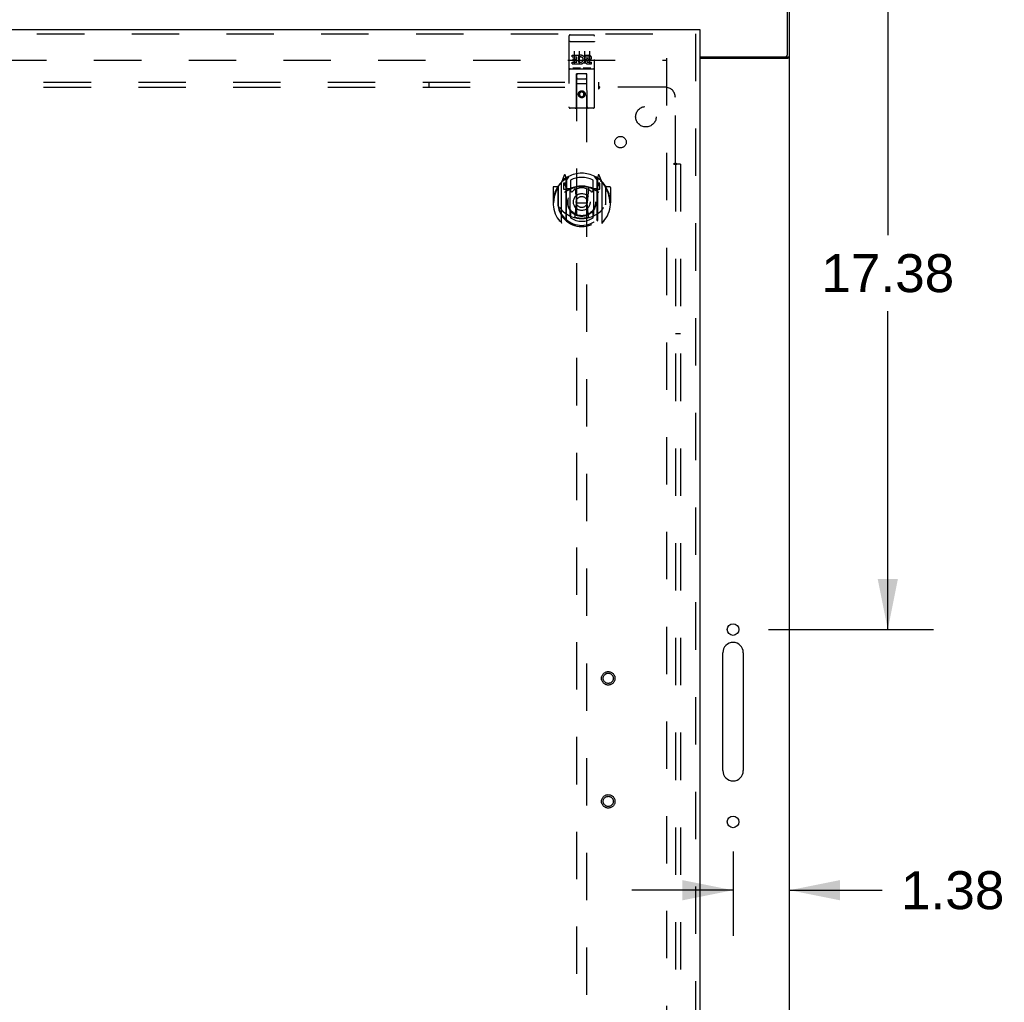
# Model space of a CAD drawing. Header units: inches. Extents: x 0 to 210, y 0 to 136.
# Tile 10 of 23: x 85 to 109, y 66 to 90. Entities that reach past the tile are written whole.
import ezdxf

# ---------------------------------------------------------------- set-up
doc = ezdxf.new("R2010")
doc.units = ezdxf.units.IN
doc.header["$LTSCALE"] = 11.54725
doc.header["$MEASUREMENT"] = 0
doc.linetypes.add('HIDDEN', pattern=[0.2, 0.1, -0.1])
doc.layers.get('0').update_dxf_attribs({"linetype": 'CONTINUOUS'})
for name, color, linetype in [('DEFAULT_2', 8, 'HIDDEN'), ('DIMENSIONS', 7, 'CONTINUOUS'), ('DOOR_ASSEMBLY', 7, 'CONTINUOUS'), ('SUBPANEL', 7, 'CONTINUOUS')]:
    doc.layers.add(name, color=color, linetype=linetype)
doc.styles.get("Standard").update_dxf_attribs({"font": 'arial.ttf'})
doc.dimstyles.new('DIMSTYLE_1', dxfattribs={"dimtxt": 0.92625, "dimasz": 1.235, "dimexe": 0.09, "dimexo": 0.07, "dimgap": 0.0375, "dimtad": 0, "dimtih": 1, "dimtoh": 1, "dimzin": 4, "dimdsep": 46, "dimtxsty": 'Standard', "dimblk": '_FILLED', "dimblk1": '_FILLED', "dimblk2": '_FILLED', "dimcen": 0.09, "dimadec": 3, "dimazin": 1, "dimtfac": 1, "dimtdec": 3, "dimtofl": 0, "dimtmove": 0, "dimatfit": 3, "dimldrblk": '_FILLED', "dimfxl": 0, "dimtolj": 1, "dimtzin": 4, "dimarcsym": 0})

# ---------------------------------------------------------------- blocks, each defined once
blk = doc.blocks.new('_FILLED')
at = {"color": 0, "linetype": 'ByBlock'}
blk.add_solid([(0, 0), (-1, 0.2), (-1, -0.2)], dxfattribs=at)
blk = doc.blocks.new('*D13')
at = {"layer": 'DIMENSIONS', "color": 2, "linetype": 'Continuous'}
for p, q in [((104.825, 92.836), (107.581, 92.836)), ((106.469, 92.836), (106.469, 85.075)), ((106.469, 75.461), (106.469, 83.222)), ((103.562, 75.461), (107.581, 75.461))]:
    blk.add_line(p, q, dxfattribs=at)
at = {"layer": 'DIMENSIONS', "color": 2, "linetype": 'Continuous', "xscale": 1.235, "yscale": 1.235, "zscale": 1.235}
for p, rotation in [((106.469, 92.836), 90), ((106.469, 75.461), 270)]:
    blk.add_blockref('_FILLED', p, dxfattribs=dict(at, rotation=rotation))
at = {"layer": 'DIMENSIONS', "color": 2, "linetype": 'Continuous', "insert": (106.469, 84.612), "char_height": 0.9263, "width": 3.23671, "attachment_point": 2, "line_spacing_factor": 0.9}
blk.add_mtext('17.38', dxfattribs=at)
blk = doc.blocks.new('*D14')
at = {"layer": 'DIMENSIONS', "color": 2, "linetype": 'Continuous'}
for p, q in [((102.698, 70.049), (102.698, 67.997)), ((102.698, 69.108), (100.228, 69.108)), ((104.073, 69.108), (106.328, 69.108))]:
    blk.add_line(p, q, dxfattribs=at)
at = {"layer": 'DIMENSIONS', "color": 2, "linetype": 'Continuous', "xscale": 1.235, "yscale": 1.235, "zscale": 1.235}
blk.add_blockref('_FILLED', (102.698, 69.108), dxfattribs=at)
at = {"layer": 'DIMENSIONS', "color": 2, "linetype": 'Continuous', "xscale": 1.235, "yscale": 1.235, "zscale": 1.235, "rotation": 180}
blk.add_blockref('_FILLED', (104.073, 69.108), dxfattribs=at)
at = {"layer": 'DIMENSIONS', "color": 2, "linetype": 'Continuous', "insert": (106.792, 69.572), "char_height": 0.9263, "width": 2.51706, "attachment_point": 1, "line_spacing_factor": 0.9}
blk.add_mtext('1.38', dxfattribs=at)

msp = doc.modelspace()

# ---------------------------------------------------------------- linework, layer by layer
at = {"color": 3, "linetype": 'Continuous'}
for p, q in [((104.021, 89.479), (104.021, 92.836)), ((104.073, 8.94), (104.073, 92.732)), ((101.885, 89.419), (103.961, 89.419)), ((101.885, 89.388), (104.032, 89.388)), ((102.448, 72.023), (102.448, 74.898)), ((102.948, 74.898), (102.948, 72.023))]:
    msp.add_line(p, q, dxfattribs=at)
at = {"color": 7, "linetype": 'Continuous'}
for p, q in [((103.969, 89.42), (103.969, 89.419)), ((103.969, 89.419), (104.073, 89.419))]:
    msp.add_line(p, q, dxfattribs=at)
msp.add_lwpolyline([(103.951, 89.388), (103.95, 89.389), (103.95, 89.391), (103.95, 89.393), (103.95, 89.394), (103.951, 89.396), (103.952, 89.398), (103.953, 89.4), (103.954, 89.401), (103.956, 89.403), (103.957, 89.404), (103.959, 89.405), (103.961, 89.407), (103.962, 89.408), (103.964, 89.41), (103.965, 89.411), (103.967, 89.413), (103.968, 89.414), (103.968, 89.416), (103.969, 89.417), (103.969, 89.419)], dxfattribs=at)
at = {"color": 3, "linetype": 'Continuous'}
msp.add_lwpolyline([(104.032, 89.388), (104.034, 89.39), (104.036, 89.391), (104.038, 89.393), (104.041, 89.394), (104.044, 89.396), (104.047, 89.397), (104.05, 89.399), (104.053, 89.4), (104.056, 89.402), (104.059, 89.403), (104.061, 89.405), (104.064, 89.406), (104.066, 89.408), (104.068, 89.409), (104.07, 89.411), (104.071, 89.413), (104.072, 89.414), (104.072, 89.416), (104.073, 89.417), (104.073, 89.419)], dxfattribs=at)
for centre in [(102.698, 75.461), (102.698, 70.773)]:
    msp.add_circle(centre, 0.141, dxfattribs=at)
for centre, radius, start, end in [((103.961, 89.479), 0.06, 270, 360), ((102.698, 74.898), 0.25, 0, 180), ((102.698, 72.023), 0.25, 180, 360)]:
    msp.add_arc(centre, radius, start, end, dxfattribs=at)
at = {"layer": 'DEFAULT_2', "color": 8, "linetype": 'HIDDEN'}
for p, q in [((66.337, 89.336), (101.059, 89.336)), ((101.073, 89.388), (101.073, 16.284))]:
    msp.add_line(p, q, dxfattribs=at)
at = {"layer": 'DOOR_ASSEMBLY', "color": 3, "linetype": 'Continuous'}
for p, q in [((64.948, 90.086), (101.885, 90.086)), ((101.885, 89.982), (101.885, 15.69))]:
    msp.add_line(p, q, dxfattribs=at)
at = {"layer": 'DOOR_ASSEMBLY', "color": 7, "linetype": 'Continuous'}
msp.add_line((101.885, 90.086), (101.885, 89.982), dxfattribs=at)
at = {"layer": 'DOOR_ASSEMBLY', "color": 8, "linetype": 'HIDDEN'}
for p, q in [((64.948, 89.982), (101.885, 89.982)), ((98.698, 89.924), (98.698, 88.199)), ((98.714, 89.795), (98.714, 89.795)), ((98.715, 89.795), (98.714, 89.795)), ((98.716, 89.795), (98.715, 89.795)), ((98.717, 89.795), (98.716, 89.795)), ((98.717, 89.795), (98.717, 89.795)), ((98.718, 89.795), (98.717, 89.795)), ((98.719, 89.795), (98.718, 89.795)), ((98.72, 89.795), (98.719, 89.795)), ((98.721, 89.795), (98.72, 89.795)), ((98.722, 89.795), (98.721, 89.795)), ((98.722, 89.795), (98.722, 89.795)), ((98.723, 89.795), (98.722, 89.795)), ((98.724, 89.796), (98.723, 89.795)), ((98.725, 89.796), (98.724, 89.796)), ((98.726, 89.796), (98.725, 89.796)), ((98.727, 89.796), (98.726, 89.796)), ((98.727, 89.796), (98.727, 89.796)), ((98.727, 89.796), (99.293, 89.796)), ((98.728, 89.954), (99.293, 89.954)), ((99.293, 89.796), (99.294, 89.796)), ((99.294, 89.796), (99.294, 89.796)), ((99.294, 89.796), (99.295, 89.796)), ((99.295, 89.796), (99.296, 89.796)), ((99.296, 89.796), (99.297, 89.795)), ((99.297, 89.795), (99.298, 89.795)), ((99.298, 89.795), (99.299, 89.795)), ((99.299, 89.795), (99.299, 89.795)), ((99.299, 89.795), (99.3, 89.795)), ((99.3, 89.795), (99.301, 89.795)), ((99.301, 89.795), (99.302, 89.795)), ((99.302, 89.795), (99.303, 89.795)), ((99.303, 89.795), (99.303, 89.795)), ((99.303, 89.795), (99.304, 89.795)), ((99.304, 89.795), (99.305, 89.795)), ((99.305, 89.795), (99.306, 89.795)), ((99.323, 88.199), (99.323, 89.924)), ((101.781, 89.982), (101.781, 15.69)), ((98.823, 89.562), (98.823, 89.256)), ((98.948, 89.562), (98.948, 89.256)), ((99.073, 89.562), (99.073, 89.256)), ((99.198, 89.562), (99.198, 89.256)), ((98.778, 89.418), (98.778, 89.461)), ((98.778, 89.461), (98.935, 89.461)), ((98.778, 89.418), (98.892, 89.418)), ((98.778, 89.248), (98.778, 89.29)), ((98.778, 89.29), (98.892, 89.29)), ((98.8, 89.333), (98.8, 89.376)), ((98.8, 89.376), (98.892, 89.376)), ((98.8, 89.333), (98.892, 89.333)), ((98.892, 89.376), (98.892, 89.418)), ((98.892, 89.29), (98.892, 89.333)), ((98.935, 89.283), (98.935, 89.461)), ((98.935, 89.283), (98.948, 89.302)), ((98.959, 89.413), (98.942, 89.452)), ((99.091, 89.418), (99.091, 89.461)), ((99.091, 89.461), (99.183, 89.461)), ((99.091, 89.418), (99.183, 89.418)), ((99.151, 89.334), (99.197, 89.334)), ((99.155, 89.374), (99.183, 89.374)), ((99.155, 89.29), (99.247, 89.29)), ((99.247, 89.248), (99.247, 89.29)), ((98.728, 89.126), (99.293, 89.126)), ((98.778, 89.248), (98.935, 89.248)), ((98.971, 89.142), (98.799, 89.142)), ((98.935, 89.248), (98.935, 89.26)), ((98.938, 89.258), (98.935, 89.26)), ((99.221, 89.142), (99.049, 89.142)), ((99.155, 89.248), (99.247, 89.248)), ((98.88, 88.199), (98.884, 89.009)), ((98.885, 89.009), (98.884, 89.009)), ((98.885, 89.009), (98.885, 55.007)), ((99.135, 89.009), (98.885, 89.009)), ((98.925, 88.884), (99.095, 88.884)), ((99.135, 55.007), (99.135, 89.009)), ((99.137, 89.009), (99.135, 89.009)), ((99.14, 88.199), (99.137, 89.009)), ((99.138, 88.759), (98.883, 88.759)), ((99.01, 88.58), (98.948, 88.544)), ((99.01, 88.569), (98.958, 88.539)), ((99.01, 88.58), (99.01, 88.569)), ((99.073, 88.544), (99.01, 88.58)), ((99.063, 88.539), (99.01, 88.569)), ((98.948, 88.544), (98.948, 88.472)), ((98.948, 88.544), (98.958, 88.539)), ((98.948, 88.472), (98.958, 88.478)), ((98.948, 88.472), (99.01, 88.436)), ((98.958, 88.539), (98.958, 88.478)), ((98.958, 88.478), (99.01, 88.448)), ((99.01, 88.448), (99.063, 88.478)), ((99.01, 88.436), (99.073, 88.472)), ((99.01, 88.436), (99.01, 88.448)), ((99.073, 88.544), (99.063, 88.539)), ((99.063, 88.478), (99.063, 88.539)), ((99.073, 88.472), (99.063, 88.478)), ((99.073, 88.472), (99.073, 88.544)), ((99.293, 88.169), (98.728, 88.169)), ((98.585, 86.534), (98.515, 86.359)), ((98.607, 86.455), (98.606, 86.454)), ((98.606, 86.454), (98.606, 86.454)), ((98.606, 86.454), (98.606, 86.454)), ((98.628, 86.451), (98.614, 86.531)), ((98.628, 85.435), (98.628, 86.451)), ((98.635, 86.404), (98.705, 86.513)), ((98.635, 85.459), (98.635, 86.463)), ((98.638, 86.438), (98.638, 86.231)), ((98.735, 86.416), (98.735, 86.163)), ((99.285, 86.163), (99.285, 86.416)), ((99.315, 86.513), (99.385, 86.404)), ((99.383, 86.231), (99.383, 86.438)), ((99.385, 85.459), (99.385, 86.463)), ((99.407, 86.531), (99.393, 86.451)), ((99.393, 86.451), (99.393, 85.435)), ((99.414, 86.454), (99.41, 86.457)), ((99.506, 86.359), (99.436, 86.534)), ((98.31, 86.238), (98.31, 85.865)), ((98.428, 86.253), (98.325, 86.253)), ((98.428, 86.253), (98.428, 85.865)), ((98.436, 86.238), (98.428, 86.253)), ((98.435, 86.275), (98.435, 85.818)), ((98.51, 86.348), (98.51, 85.381)), ((98.568, 86.344), (98.568, 86.194)), ((98.635, 86.344), (98.568, 86.344)), ((98.568, 86.194), (98.628, 86.194)), ((98.576, 86.336), (98.606, 86.29)), ((98.728, 86.193), (98.655, 86.193)), ((98.658, 86.211), (98.724, 86.211)), ((98.728, 85.551), (98.728, 86.183)), ((98.847, 86.209), (98.878, 85.865)), ((99.173, 86.209), (99.143, 85.865)), ((99.365, 86.193), (99.293, 86.193)), ((99.293, 86.183), (99.293, 85.551)), ((99.297, 86.211), (99.363, 86.211)), ((99.453, 86.344), (99.385, 86.344)), ((99.393, 86.194), (99.453, 86.194)), ((99.415, 86.29), (99.444, 86.336)), ((99.453, 86.194), (99.453, 86.344)), ((99.51, 85.381), (99.51, 86.348)), ((99.585, 86.275), (99.585, 85.818)), ((99.593, 86.253), (99.585, 86.238)), ((99.593, 85.865), (99.593, 86.253)), ((99.695, 86.253), (99.593, 86.253)), ((99.71, 86.238), (99.71, 85.865)), ((98.31, 85.865), (98.325, 85.865)), ((98.428, 85.865), (98.443, 85.865)), ((98.435, 85.818), (98.435, 85.815)), ((98.848, 85.525), (98.878, 85.865)), ((98.878, 85.865), (99.143, 85.865)), ((99.173, 85.525), (99.143, 85.865)), ((99.593, 85.865), (99.578, 85.865)), ((99.585, 85.818), (99.585, 85.815)), ((99.695, 85.865), (99.71, 85.865)), ((98.735, 85.602), (98.735, 85.499)), ((99.285, 85.499), (99.285, 85.602))]:
    msp.add_line(p, q, dxfattribs=at)
for points in [[(98.714, 89.795), (98.713, 89.795), (98.713, 89.795), (98.713, 89.795), (98.712, 89.794), (98.712, 89.794), (98.711, 89.794), (98.711, 89.794), (98.711, 89.794), (98.71, 89.794), (98.71, 89.794), (98.71, 89.794), (98.709, 89.794), (98.709, 89.794), (98.709, 89.794), (98.708, 89.794), (98.708, 89.794), (98.708, 89.794), (98.707, 89.794), (98.707, 89.794), (98.707, 89.793), (98.707, 89.793), (98.706, 89.793), (98.706, 89.793), (98.706, 89.793), (98.705, 89.793), (98.705, 89.793), (98.705, 89.793), (98.705, 89.793), (98.704, 89.793), (98.704, 89.793), (98.704, 89.793), (98.704, 89.793), (98.703, 89.792), (98.703, 89.792), (98.703, 89.792), (98.703, 89.792), (98.702, 89.792), (98.702, 89.792), (98.702, 89.792), (98.702, 89.792), (98.702, 89.792), (98.701, 89.792), (98.701, 89.792), (98.701, 89.791), (98.701, 89.791), (98.701, 89.791), (98.7, 89.791), (98.7, 89.791), (98.7, 89.791), (98.7, 89.791), (98.7, 89.791), (98.7, 89.791), (98.699, 89.791), (98.699, 89.79), (98.699, 89.79), (98.699, 89.79), (98.699, 89.79), (98.699, 89.79), (98.699, 89.79), (98.699, 89.79), (98.699, 89.79), (98.698, 89.79), (98.698, 89.79), (98.698, 89.789), (98.698, 89.789), (98.698, 89.789), (98.698, 89.789), (98.698, 89.789), (98.698, 89.789), (98.698, 89.789), (98.698, 89.789), (98.698, 89.789), (98.698, 89.789), (98.698, 89.788), (98.698, 89.788), (98.698, 89.788), (98.698, 89.788)], [(99.306, 89.795), (99.307, 89.795), (99.307, 89.795), (99.307, 89.795), (99.308, 89.795), (99.308, 89.795), (99.308, 89.794), (99.309, 89.794), (99.309, 89.794), (99.309, 89.794), (99.31, 89.794), (99.31, 89.794), (99.31, 89.794), (99.311, 89.794), (99.311, 89.794), (99.311, 89.794), (99.312, 89.794), (99.312, 89.794), (99.312, 89.794), (99.313, 89.794), (99.313, 89.794), (99.313, 89.794), (99.314, 89.793), (99.314, 89.793), (99.314, 89.793), (99.315, 89.793), (99.315, 89.793), (99.315, 89.793), (99.315, 89.793), (99.316, 89.793), (99.316, 89.793), (99.316, 89.793), (99.316, 89.793), (99.317, 89.793), (99.317, 89.793), (99.317, 89.792), (99.317, 89.792), (99.318, 89.792), (99.318, 89.792), (99.318, 89.792), (99.318, 89.792), (99.319, 89.792), (99.319, 89.792), (99.319, 89.792), (99.319, 89.792), (99.319, 89.792), (99.32, 89.791), (99.32, 89.791), (99.32, 89.791), (99.32, 89.791), (99.32, 89.791), (99.32, 89.791), (99.321, 89.791), (99.321, 89.791), (99.321, 89.791), (99.321, 89.791), (99.321, 89.79), (99.321, 89.79), (99.321, 89.79), (99.322, 89.79), (99.322, 89.79), (99.322, 89.79), (99.322, 89.79), (99.322, 89.79), (99.322, 89.79), (99.322, 89.79), (99.322, 89.789), (99.322, 89.789), (99.322, 89.789), (99.322, 89.789), (99.323, 89.789), (99.323, 89.789), (99.323, 89.789), (99.323, 89.789), (99.323, 89.789), (99.323, 89.789), (99.323, 89.788), (99.323, 89.788), (99.323, 89.788), (99.323, 89.788)], [(98.799, 89.142), (98.799, 89.142), (98.799, 89.142), (98.799, 89.142), (98.799, 89.142), (98.798, 89.142), (98.798, 89.142), (98.798, 89.142), (98.798, 89.142), (98.798, 89.142), (98.797, 89.142), (98.797, 89.142), (98.797, 89.142), (98.797, 89.142), (98.797, 89.142), (98.797, 89.142), (98.796, 89.142), (98.796, 89.142), (98.796, 89.142), (98.796, 89.142), (98.796, 89.142), (98.796, 89.142), (98.795, 89.142), (98.795, 89.142), (98.795, 89.142), (98.795, 89.142), (98.795, 89.142), (98.795, 89.142), (98.795, 89.142), (98.795, 89.142), (98.794, 89.142), (98.794, 89.142), (98.794, 89.142), (98.794, 89.142), (98.794, 89.142), (98.794, 89.142), (98.794, 89.142), (98.794, 89.142), (98.794, 89.142), (98.793, 89.142), (98.793, 89.143), (98.793, 89.143), (98.793, 89.143), (98.793, 89.143), (98.793, 89.143), (98.793, 89.143), (98.793, 89.143)], [(98.978, 89.143), (98.978, 89.143), (98.978, 89.143), (98.978, 89.143), (98.977, 89.143), (98.977, 89.143), (98.977, 89.143), (98.977, 89.142), (98.977, 89.142), (98.977, 89.142), (98.977, 89.142), (98.977, 89.142), (98.977, 89.142), (98.976, 89.142), (98.976, 89.142), (98.976, 89.142), (98.976, 89.142), (98.976, 89.142), (98.976, 89.142), (98.976, 89.142), (98.976, 89.142), (98.976, 89.142), (98.975, 89.142), (98.975, 89.142), (98.975, 89.142), (98.975, 89.142), (98.975, 89.142), (98.975, 89.142), (98.975, 89.142), (98.974, 89.142), (98.974, 89.142), (98.974, 89.142), (98.974, 89.142), (98.974, 89.142), (98.974, 89.142), (98.973, 89.142), (98.973, 89.142), (98.973, 89.142), (98.973, 89.142), (98.973, 89.142), (98.972, 89.142), (98.972, 89.142), (98.972, 89.142), (98.972, 89.142), (98.972, 89.142), (98.971, 89.142)], [(99.049, 89.142), (99.049, 89.142), (99.049, 89.142), (99.049, 89.142), (99.049, 89.142), (99.048, 89.142), (99.048, 89.142), (99.048, 89.142), (99.048, 89.142), (99.048, 89.142), (99.047, 89.142), (99.047, 89.142), (99.047, 89.142), (99.047, 89.142), (99.047, 89.142), (99.047, 89.142), (99.046, 89.142), (99.046, 89.142), (99.046, 89.142), (99.046, 89.142), (99.046, 89.142), (99.046, 89.142), (99.045, 89.142), (99.045, 89.142), (99.045, 89.142), (99.045, 89.142), (99.045, 89.142), (99.045, 89.142), (99.045, 89.142), (99.045, 89.142), (99.044, 89.142), (99.044, 89.142), (99.044, 89.142), (99.044, 89.142), (99.044, 89.142), (99.044, 89.142), (99.044, 89.142), (99.044, 89.142), (99.044, 89.142), (99.043, 89.142), (99.043, 89.143), (99.043, 89.143), (99.043, 89.143), (99.043, 89.143), (99.043, 89.143), (99.043, 89.143), (99.043, 89.143)], [(99.228, 89.143), (99.228, 89.143), (99.228, 89.143), (99.228, 89.143), (99.227, 89.143), (99.227, 89.143), (99.227, 89.143), (99.227, 89.142), (99.227, 89.142), (99.227, 89.142), (99.227, 89.142), (99.227, 89.142), (99.227, 89.142), (99.227, 89.142), (99.226, 89.142), (99.226, 89.142), (99.226, 89.142), (99.226, 89.142), (99.226, 89.142), (99.226, 89.142), (99.226, 89.142), (99.226, 89.142), (99.225, 89.142), (99.225, 89.142), (99.225, 89.142), (99.225, 89.142), (99.225, 89.142), (99.225, 89.142), (99.225, 89.142), (99.224, 89.142), (99.224, 89.142), (99.224, 89.142), (99.224, 89.142), (99.224, 89.142), (99.224, 89.142), (99.223, 89.142), (99.223, 89.142), (99.223, 89.142), (99.223, 89.142), (99.223, 89.142), (99.222, 89.142), (99.222, 89.142), (99.222, 89.142), (99.222, 89.142), (99.222, 89.142), (99.221, 89.142)], [(98.465, 86.303), (98.466, 86.304), (98.466, 86.305), (98.467, 86.306), (98.468, 86.307), (98.468, 86.307), (98.469, 86.308), (98.47, 86.309), (98.471, 86.31), (98.471, 86.311), (98.472, 86.311), (98.473, 86.312), (98.474, 86.313), (98.474, 86.313), (98.475, 86.314), (98.476, 86.315), (98.477, 86.316), (98.478, 86.316), (98.479, 86.317), (98.479, 86.317), (98.48, 86.318), (98.481, 86.319), (98.482, 86.319), (98.483, 86.32), (98.484, 86.32), (98.485, 86.321), (98.485, 86.321), (98.486, 86.322), (98.487, 86.322), (98.488, 86.323), (98.489, 86.323), (98.49, 86.324), (98.491, 86.324), (98.492, 86.325), (98.493, 86.325)], [(99.528, 86.325), (99.529, 86.325), (99.53, 86.324), (99.531, 86.324), (99.532, 86.323), (99.532, 86.323), (99.533, 86.322), (99.534, 86.322), (99.535, 86.321), (99.536, 86.321), (99.537, 86.32), (99.538, 86.32), (99.539, 86.319), (99.539, 86.319), (99.54, 86.318), (99.541, 86.317), (99.542, 86.317), (99.543, 86.316), (99.544, 86.316), (99.544, 86.315), (99.545, 86.314), (99.546, 86.313), (99.547, 86.313), (99.548, 86.312), (99.548, 86.311), (99.549, 86.311), (99.55, 86.31), (99.551, 86.309), (99.551, 86.308), (99.552, 86.307), (99.553, 86.307), (99.554, 86.306), (99.554, 86.305), (99.555, 86.304), (99.556, 86.303)], [(98.478, 85.751), (98.481, 85.746), (98.484, 85.741), (98.487, 85.736), (98.49, 85.731), (98.493, 85.727), (98.495, 85.723), (98.498, 85.719), (98.501, 85.715), (98.503, 85.711), (98.506, 85.707), (98.508, 85.704), (98.51, 85.701), (98.513, 85.697), (98.515, 85.694), (98.517, 85.691), (98.52, 85.689), (98.522, 85.686), (98.524, 85.683), (98.526, 85.681), (98.528, 85.678), (98.53, 85.676), (98.532, 85.673), (98.534, 85.671), (98.536, 85.669), (98.538, 85.667), (98.54, 85.665), (98.541, 85.663), (98.543, 85.662), (98.545, 85.66), (98.546, 85.658), (98.548, 85.657), (98.55, 85.655), (98.551, 85.654), (98.553, 85.652), (98.554, 85.651), (98.556, 85.65)], [(99.465, 85.65), (99.466, 85.651), (99.468, 85.652), (99.469, 85.654), (99.471, 85.655), (99.472, 85.657), (99.474, 85.658), (99.476, 85.66), (99.477, 85.662), (99.479, 85.663), (99.481, 85.665), (99.483, 85.667), (99.485, 85.669), (99.487, 85.671), (99.489, 85.673), (99.491, 85.676), (99.493, 85.678), (99.495, 85.681), (99.497, 85.683), (99.499, 85.686), (99.501, 85.689), (99.503, 85.691), (99.505, 85.694), (99.508, 85.697), (99.51, 85.701), (99.512, 85.704), (99.515, 85.707), (99.517, 85.711), (99.52, 85.715), (99.523, 85.719), (99.525, 85.723), (99.528, 85.727), (99.531, 85.731), (99.534, 85.736), (99.537, 85.741), (99.54, 85.746), (99.543, 85.751)], [(99.198, 85.508), (99.193, 85.506), (99.187, 85.505), (99.182, 85.503), (99.177, 85.502), (99.171, 85.501), (99.166, 85.5), (99.16, 85.498), (99.155, 85.497), (99.149, 85.496), (99.144, 85.495), (99.138, 85.494), (99.133, 85.493), (99.127, 85.492), (99.122, 85.491), (99.116, 85.49), (99.111, 85.489), (99.105, 85.489), (99.1, 85.488), (99.094, 85.487), (99.088, 85.486), (99.083, 85.486), (99.077, 85.485), (99.072, 85.485), (99.066, 85.484), (99.061, 85.484), (99.055, 85.484), (99.049, 85.483), (99.044, 85.483), (99.038, 85.483), (99.033, 85.482), (99.027, 85.482), (99.021, 85.482), (99.016, 85.482), (99.01, 85.482), (99.005, 85.482), (98.999, 85.482), (98.993, 85.482), (98.988, 85.482), (98.982, 85.483), (98.977, 85.483), (98.971, 85.483), (98.966, 85.484), (98.96, 85.484), (98.954, 85.484), (98.949, 85.485), (98.943, 85.485), (98.938, 85.486), (98.932, 85.486), (98.927, 85.487), (98.921, 85.488), (98.915, 85.489), (98.91, 85.489), (98.904, 85.49), (98.899, 85.491), (98.893, 85.492), (98.888, 85.493), (98.882, 85.494), (98.877, 85.495), (98.871, 85.496), (98.866, 85.497), (98.86, 85.498), (98.855, 85.5), (98.849, 85.501), (98.844, 85.502), (98.839, 85.503), (98.833, 85.505), (98.828, 85.506), (98.822, 85.508)], [(98.493, 85.404), (98.492, 85.404), (98.491, 85.405), (98.49, 85.405), (98.489, 85.406), (98.488, 85.406), (98.487, 85.407), (98.486, 85.407), (98.485, 85.408), (98.485, 85.408), (98.484, 85.409), (98.483, 85.409), (98.482, 85.41), (98.481, 85.41), (98.48, 85.411), (98.479, 85.412), (98.479, 85.412), (98.478, 85.413), (98.477, 85.414), (98.476, 85.414), (98.475, 85.415), (98.474, 85.416), (98.474, 85.416), (98.473, 85.417), (98.472, 85.418), (98.471, 85.419), (98.471, 85.419), (98.47, 85.42), (98.469, 85.421), (98.468, 85.422), (98.468, 85.422), (98.467, 85.423), (98.466, 85.424), (98.466, 85.425), (98.465, 85.426)], [(99.556, 85.426), (99.555, 85.425), (99.554, 85.424), (99.554, 85.423), (99.553, 85.422), (99.552, 85.422), (99.551, 85.421), (99.551, 85.42), (99.55, 85.419), (99.549, 85.419), (99.548, 85.418), (99.548, 85.417), (99.547, 85.416), (99.546, 85.416), (99.545, 85.415), (99.544, 85.414), (99.544, 85.414), (99.543, 85.413), (99.542, 85.412), (99.541, 85.412), (99.54, 85.411), (99.539, 85.41), (99.539, 85.41), (99.538, 85.409), (99.537, 85.409), (99.536, 85.408), (99.535, 85.408), (99.534, 85.407), (99.533, 85.407), (99.532, 85.406), (99.532, 85.406), (99.531, 85.405), (99.53, 85.405), (99.529, 85.404), (99.528, 85.404)]]:
    msp.add_lwpolyline(points, dxfattribs=at)
for centre, radius in [((99.01, 88.509), 0.085), ((99.01, 88.509), 0.0845), ((99.01, 85.883), 0.35), ((99.01, 85.883), 0.335), ((99.01, 85.883), 0.205), ((99.01, 85.883), 0.133), ((99.656, 74.273), 0.164), ((99.656, 74.273), 0.124), ((99.656, 71.273), 0.164), ((99.656, 71.273), 0.124)]:
    msp.add_circle(centre, radius, dxfattribs=at)
for centre, radius, start, end in [((98.728, 89.924), 0.03, 90, 180), ((99.293, 89.924), 0.03, 0, 90), ((98.984, 89.354), 0.107, 244.2636, 113.4027), ((98.984, 89.354), 0.0639, 234.8895, 113.4026), ((99.155, 89.311), 0.0635, 90, 270), ((99.155, 89.312), 0.0219, 100.307, 270), ((99.183, 89.396), 0.0644, 282.2995, 90.0775), ((99.183, 89.396), 0.0219, 269.9011, 90), ((98.728, 89.096), 0.03, 90, 180), ((99.293, 89.096), 0.03, 0, 90), ((98.925, 88.969), 0.04, 90, 180), ((98.925, 88.924), 0.04, 180, 270), ((99.095, 88.969), 0.04, 0, 90), ((99.095, 88.924), 0.04, 270, 360), ((98.728, 88.199), 0.03, 180, 270), ((98.85, 88.199), 0.03, 270, 360), ((99.17, 88.199), 0.03, 180, 270), ((99.293, 88.199), 0.03, 270, 360), ((99.01, 85.865), 0.7, 125.5126, 54.4874), ((99.01, 85.883), 0.7, 35.2961, 144.7039), ((98.599, 86.529), 0.015, 10, 158.1959), ((98.615, 86.418), 0.02, 0, 125.5126), ((98.618, 86.438), 0.02, 0, 125.2543), ((98.655, 86.463), 0.02, 121.4688, 179.9992), ((99.01, 85.883), 0.6, 62.7204, 117.2796), ((99.365, 86.463), 0.02, 0, 58.5295), ((99.403, 86.438), 0.02, 54.7457, 180), ((99.405, 86.418), 0.02, 54.4874, 180), ((99.422, 86.529), 0.015, 21.8041, 170), ((98.325, 86.238), 0.015, 90, 180), ((99.01, 85.865), 0.685, 146.9885, 180), ((98.455, 86.275), 0.02, 144.7039, 180), ((98.525, 86.348), 0.015, 135.0748, 180), ((98.58, 86.339), 0.005, 90, 212.6792), ((99.01, 85.552), 0.7, 53.2319, 126.7681), ((98.447, 86.189), 0.188, 0, 32.6792), ((98.655, 86.213), 0.02, 180, 270), ((98.658, 86.231), 0.02, 180, 270), ((98.724, 86.231), 0.02, 270, 293.464), ((98.743, 86.183), 0.015, 112.9863, 180), ((99.01, 85.57), 0.7, 66.536, 113.464), ((98.765, 86.163), 0.03, 180, 311.1261), ((99.01, 85.883), 0.343, 48.8739, 131.1261), ((98.827, 86.207), 0.02, 5.0796, 105.6131), ((99.193, 86.207), 0.02, 74.3869, 174.9204), ((99.255, 86.163), 0.03, 228.8739, 360), ((99.278, 86.183), 0.015, 0, 67.0137), ((99.297, 86.231), 0.02, 246.536, 270), ((99.363, 86.231), 0.02, 270, 360), ((99.365, 86.213), 0.02, 270, 360), ((99.573, 86.189), 0.188, 147.3208, 180), ((99.44, 86.339), 0.005, 327.3208, 90), ((99.495, 86.348), 0.015, 0, 44.9252), ((99.565, 86.275), 0.02, 0, 35.2961), ((99.01, 85.865), 0.685, 0, 33.0115), ((99.695, 86.238), 0.015, 0, 90), ((99.01, 85.867), 0.583, 180.2464, 359.7536), ((98.455, 85.818), 0.02, 180, 187.6622), ((99.01, 85.893), 0.58, 187.6622, 352.3378), ((99.565, 85.818), 0.02, 352.3378, 360), ((99.01, 86.182), 0.7, 229.529, 310.471), ((98.643, 85.435), 0.015, 180, 229.6413), ((98.655, 85.459), 0.02, 180, 230.6594), ((98.743, 85.551), 0.015, 180, 247.0137), ((98.765, 85.602), 0.03, 48.8739, 180), ((99.01, 85.893), 0.48, 235.0461, 304.9539), ((99.01, 85.883), 0.343, 228.8739, 311.1261), ((98.828, 85.527), 0.02, 254.4248, 354.9204), ((99.193, 85.527), 0.02, 185.0796, 285.5752), ((99.255, 85.602), 0.03, 0, 131.1261), ((99.278, 85.551), 0.015, 292.9863, 360), ((99.365, 85.459), 0.02, 309.3378, 359.9984), ((99.378, 85.435), 0.015, 310.3587, 360), ((98.525, 85.381), 0.015, 180, 224.9252), ((99.495, 85.381), 0.015, 315.0748, 360)]:
    msp.add_arc(centre, radius, start, end, dxfattribs=at)
at = {"layer": 'SUBPANEL', "color": 8, "linetype": 'HIDDEN'}
for p, q in [((69.729, 88.805), (99.417, 88.805)), ((95.292, 88.68), (95.292, 88.805)), ((99.417, 88.805), (99.417, 88.718)), ((69.729, 88.68), (99.417, 88.68)), ((99.417, 88.718), (99.417, 88.639)), ((101.042, 88.68), (99.452, 88.68)), ((101.292, 86.84), (101.292, 88.43)), ((101.251, 86.805), (101.33, 86.805)), ((101.292, 86.805), (101.292, 18.867)), ((101.31, 86.822), (101.304, 86.828)), ((101.417, 86.805), (101.33, 86.805)), ((101.417, 86.805), (101.417, 18.867)), ((101.292, 82.68), (101.417, 82.68))]:
    msp.add_line(p, q, dxfattribs=at)
for points in [[(99.417, 88.718), (99.418, 88.716), (99.42, 88.714), (99.421, 88.712), (99.423, 88.71), (99.424, 88.708), (99.426, 88.706), (99.427, 88.705), (99.429, 88.703), (99.431, 88.702), (99.432, 88.7), (99.434, 88.699)], [(99.417, 88.639), (99.418, 88.64), (99.42, 88.64), (99.422, 88.641), (99.423, 88.642), (99.425, 88.643), (99.426, 88.644), (99.428, 88.646), (99.429, 88.647), (99.431, 88.649), (99.432, 88.651), (99.434, 88.652), (99.435, 88.654), (99.436, 88.656), (99.438, 88.658), (99.439, 88.66), (99.442, 88.665)], [(99.434, 88.699), (99.44, 88.692), (99.442, 88.69), (99.444, 88.688), (99.446, 88.687), (99.447, 88.685), (99.449, 88.683), (99.451, 88.681), (99.452, 88.68)], [(99.442, 88.665), (99.443, 88.667), (99.445, 88.67), (99.446, 88.672), (99.448, 88.674), (99.449, 88.676), (99.45, 88.678), (99.452, 88.68)], [(101.251, 86.805), (101.251, 86.807), (101.252, 86.808), (101.253, 86.81), (101.254, 86.812), (101.255, 86.813), (101.256, 86.815), (101.258, 86.816), (101.259, 86.818), (101.261, 86.819), (101.262, 86.821), (101.264, 86.822), (101.266, 86.823), (101.268, 86.825), (101.27, 86.826), (101.272, 86.827)], [(101.272, 86.827), (101.277, 86.83), (101.279, 86.831), (101.282, 86.833), (101.284, 86.834), (101.286, 86.836), (101.288, 86.837), (101.29, 86.839), (101.292, 86.84)], [(101.304, 86.828), (101.302, 86.83), (101.3, 86.832), (101.298, 86.834), (101.296, 86.836), (101.295, 86.837), (101.293, 86.839), (101.292, 86.84)], [(101.33, 86.805), (101.328, 86.806), (101.326, 86.808), (101.324, 86.81), (101.322, 86.811), (101.32, 86.813), (101.318, 86.814), (101.316, 86.816), (101.315, 86.817), (101.313, 86.819), (101.312, 86.82), (101.31, 86.822)]]:
    msp.add_lwpolyline(points, dxfattribs=at)
for centre, radius in [((100.573, 87.961), 0.25), ((99.954, 87.342), 0.141)]:
    msp.add_circle(centre, radius, dxfattribs=at)
msp.add_arc((101.042, 88.43), 0.25, 0, 90, dxfattribs=at)

# ---------------------------------------------------------------- dimensions: what is measured, and where the dimension line sits
at = {"layer": 'DIMENSIONS', "color": 2, "linetype": 'Continuous'}
for base, p1, p2, angle, picture, middle in [((106.46946504, 75.46107012), (104.755281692, 92.83607012), (103.492281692, 75.46107012), 270, '*D13', (106.507100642, 84.143406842)), ((102.697781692, 69.108415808), (104.072781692, 89.38807012), (102.697781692, 67.926915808), 180, '*D14', (108.088498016, 69.103252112))]:
    dim = msp.add_linear_dim(base=base, p1=p1, p2=p2, angle=angle, dimstyle='DIMSTYLE_1', dxfattribs=at)
    dim.commit()
    dim.dimension.update_dxf_attribs({"geometry": picture, "text_midpoint": middle, "dimtype": 160})

doc.saveas('drawing.dxf')
